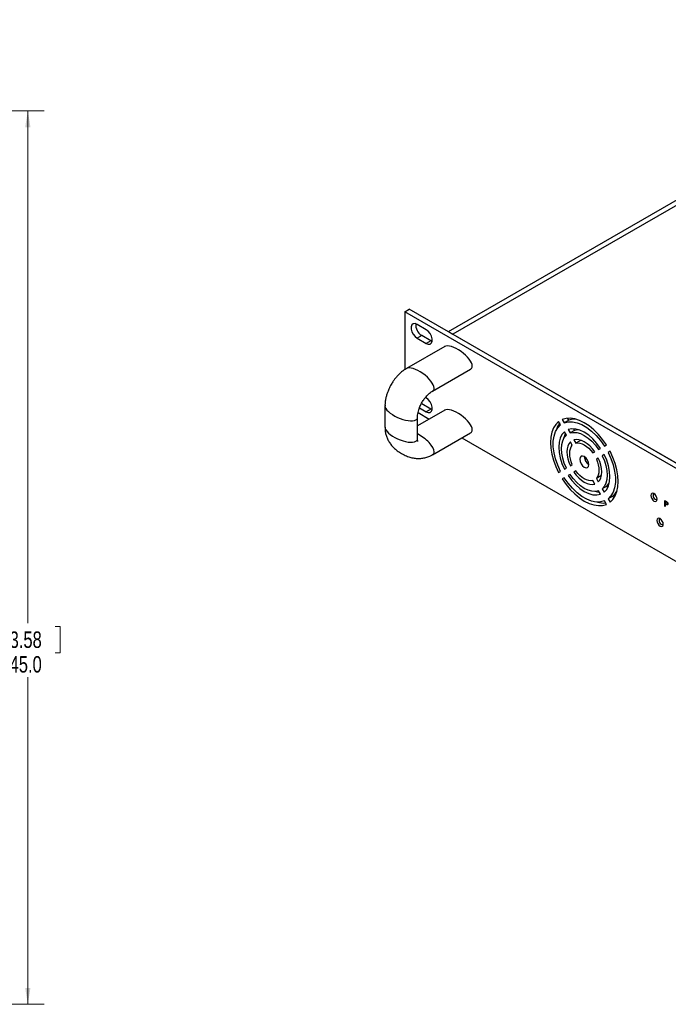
# Model space of a CAD drawing. Header units: millimetres. Extents: x 0 to 844, y -2 to 552.
# Tile 58 of 65: x 352 to 477, y 257 to 447. Entities that reach past the tile are written whole.
import ezdxf

# ---------------------------------------------------------------- set-up
doc = ezdxf.new("R2010")
doc.units = ezdxf.units.MM
doc.styles.add('SLDTEXTSTYLE3', font='TXT', dxfattribs={"width": 0.75})
doc.dimstyles.new('SLDDIMSTYLE4', dxfattribs={"dimtxt": 3.175, "dimasz": 3.175, "dimexe": 0, "dimexo": 0.0625, "dimgap": 0.79375, "dimtad": 0, "dimtih": 1, "dimtoh": 1, "dimdec": 1, "dimlfac": 2, "dimrnd": 1e-09, "dimzin": 4, "dimdsep": 46, "dimtxsty": 'SLDTEXTSTYLE3', "dimsah": 1, "dimcen": 0.09, "dimadec": 0, "dimazin": 1, "dimtfac": 1, "dimtdec": 1, "dimtofl": 0, "dimtmove": 0, "dimatfit": 3, "dimfxl": 1, "dimfrac": 2, "dimtolj": 1, "dimtzin": 12, "dimarcsym": 0})

# ---------------------------------------------------------------- blocks, each defined once
blk = doc.blocks.new('_D_3')
at = {"color": 1, "linetype": 'Continuous', "lineweight": 0}
for p, q in [((286.88, 429.78), (356.26, 429.78)), ((353.08, 429.78), (353.08, 330.86)), ((347.8, 330.22), (346.84, 330.22)), ((346.84, 330.22), (346.84, 325.18)), ((358.36, 330.22), (359.33, 330.22)), ((359.33, 330.22), (359.33, 325.18)), ((346.84, 325.18), (347.8, 325.18)), ((359.33, 325.18), (358.36, 325.18)), ((353.08, 257.31), (353.08, 320.42)), ((301.78, 257.31), (356.26, 257.31))]:
    blk.add_line(p, q, dxfattribs=at)
at = {"color": 1, "linetype": 'Continuous', "lineweight": 18}
for points in [[(353.08, 429.78), (352.57, 426.61), (353.59, 426.61)], [(353.08, 257.31), (353.59, 260.48), (352.57, 260.48)]]:
    blk.add_solid(points, dxfattribs=at)
at = {"color": 1, "linetype": 'Continuous', "lineweight": 18, "char_height": 3.175, "attachment_point": 1, "style": 'SLDTEXTSTYLE3'}
for s, insert in [('13.58', (347.8, 329.27)), ('345.0', (347.8, 324.52))]:
    blk.add_mtext(s, dxfattribs=dict(at, insert=insert))

msp = doc.modelspace()

# ---------------------------------------------------------------- linework, layer by layer
at = {"color": 7, "linetype": 'Continuous', "lineweight": 25}
for p, q in [((434.205, 387.146), (538.503, 447.356)), ((539.387, 446.846), (435.089, 386.636)), ((425.79, 390.983), (426.674, 391.493)), ((425.79, 390.983), (425.79, 379.804)), ((596.415, 292.483), (425.79, 390.983)), ((597.299, 292.994), (426.674, 391.493)), ((429.944, 387.523), (428.177, 388.544)), ((429.06, 386.4), (428.177, 385.89)), ((428.177, 385.89), (429.944, 384.87)), ((430.828, 385.38), (429.06, 386.4)), ((434.205, 387.146), (435.089, 386.636)), ((435.089, 386.636), (588.884, 297.851)), ((433.505, 384.283), (426.151, 380.038)), ((430.828, 385.38), (429.944, 384.87)), ((431.068, 385.271), (430.828, 385.38)), ((431.156, 375.68), (438.51, 379.925)), ((429.944, 374.336), (429.774, 374.434)), ((421.98, 372.813), (421.98, 368.689)), ((430.828, 372.193), (429.06, 373.213)), ((433.505, 371.994), (428.257, 368.964)), ((428.257, 366.534), (428.257, 370.657)), ((428.36, 371.536), (430.535, 370.28)), ((428.63, 372.441), (429.944, 371.682)), ((430.828, 372.193), (429.944, 371.682)), ((431.068, 372.084), (430.828, 372.193)), ((455.853, 369.133), (455.477, 369.785)), ((456.177, 370.189), (456.553, 369.537)), ((457.437, 370.048), (456.553, 369.537)), ((457.437, 370.048), (457.215, 370.432)), ((431.156, 363.391), (438.51, 367.636)), ((456.983, 367.176), (456.606, 367.829)), ((457.306, 368.233), (457.683, 367.58)), ((458.567, 368.09), (457.683, 367.58)), ((458.567, 368.09), (458.397, 368.385)), ((436.812, 366.656), (572.45, 288.354)), ((458.119, 365.208), (457.739, 365.866)), ((458.012, 365.079), (458.059, 365.312)), ((458.439, 366.27), (458.819, 365.612)), ((459.703, 366.122), (458.819, 365.612)), ((459.703, 366.122), (459.643, 366.227)), ((459.869, 366.15), (459.703, 366.122)), ((464.324, 365.051), (464.7, 365.269)), ((462.057, 363.742), (462.437, 363.962)), ((463.194, 364.399), (463.571, 364.616)), ((464.271, 363.404), (463.894, 363.186)), ((464.271, 363.404), (463.894, 363.186)), ((465.4, 364.056), (465.024, 363.839)), ((465.4, 364.056), (465.024, 363.839)), ((457.739, 361.249), (458.119, 361.468)), ((463.137, 362.749), (462.757, 362.53)), ((463.137, 362.749), (462.757, 362.53)), ((455.477, 359.942), (455.853, 360.159)), ((456.606, 360.594), (456.983, 360.812)), ((457.683, 359.6), (457.306, 359.382)), ((457.683, 359.6), (457.306, 359.382)), ((458.819, 360.256), (458.439, 360.036)), ((458.819, 360.256), (458.439, 360.036)), ((463.641, 359.301), (462.757, 358.791)), ((463.641, 359.301), (463.748, 359.43)), ((463.701, 359.197), (463.641, 359.301)), ((456.553, 358.947), (456.177, 358.73)), ((456.553, 358.947), (456.177, 358.73)), ((462.118, 358.282), (461.892, 358.358)), ((462.437, 357.728), (462.057, 358.386)), ((462.757, 358.791), (463.137, 358.133)), ((464.778, 357.333), (463.894, 356.823)), ((464.947, 357.039), (464.778, 357.333)), ((463.571, 355.765), (463.194, 356.418)), ((463.894, 356.823), (464.271, 356.169)), ((464.7, 353.809), (464.324, 354.461)), ((465.908, 355.375), (465.024, 354.865)), ((465.024, 354.865), (465.4, 354.213)), ((466.13, 354.991), (465.908, 355.375)), ((475.975, 354.53), (476.162, 354.422)), ((475.975, 353.428), (475.975, 354.53)), ((475.975, 354.53), (475.976, 354.53)), ((475.976, 354.53), (476.163, 354.422)), ((476.236, 354.267), (476.061, 354.368)), ((476.061, 354.368), (476.061, 354)), ((476.061, 354.367), (476.061, 354)), ((476.061, 354), (476.228, 353.901)), ((476.061, 354), (476.228, 353.901)), ((476.061, 354), (476.061, 354)), ((476.061, 353.887), (476.061, 353.379)), ((476.129, 353.848), (476.061, 353.887)), ((476.061, 353.887), (476.061, 353.378)), ((476.162, 354.422), (476.163, 354.422)), ((476.228, 353.901), (476.228, 353.901)), ((476.38, 354.28), (476.38, 354.28)), ((476.563, 353.895), (476.563, 353.896)), ((476.061, 353.378), (475.975, 353.428)), ((476.061, 353.378), (476.061, 353.379))]:
    msp.add_line(p, q, dxfattribs=at)
at = {"color": 8, "linetype": 'Continuous', "lineweight": 25}
msp.add_line((429.06, 373.213), (428.953, 373.151), dxfattribs=at)
at = {"color": 7, "linetype": 'Continuous', "lineweight": 25, "flags": 128}
for points in [[(428.177, 388.544), (427.784, 388.691), (427.438, 388.66), (427.181, 388.455), (427.045, 388.101), (427.045, 387.64), (427.181, 387.128), (427.438, 386.627), (427.784, 386.197), (428.177, 385.89)], [(429.944, 384.87), (430.337, 384.723), (430.683, 384.754), (430.939, 384.959), (431.076, 385.313), (431.076, 385.774), (430.939, 386.285), (430.683, 386.787), (430.337, 387.216), (429.944, 387.523)], [(429.944, 371.682), (430.337, 371.536), (430.683, 371.567), (430.939, 371.771), (431.076, 372.126), (431.076, 372.587), (430.939, 373.098), (430.683, 373.599), (430.337, 374.029), (429.944, 374.336)], [(455.477, 369.785), (454.924, 369.244), (454.482, 368.558), (454.159, 367.739), (453.963, 366.805), (453.898, 365.775), (453.963, 364.669), (454.159, 363.509), (454.482, 362.318), (454.924, 361.121), (455.477, 359.942)], [(455.853, 360.159), (455.304, 361.355), (454.88, 362.565), (454.592, 363.763), (454.446, 364.917), (454.446, 366), (454.592, 366.985), (454.88, 367.85), (455.304, 368.572), (455.853, 369.133)], [(464.7, 365.269), (463.955, 366.337), (463.14, 367.318), (462.27, 368.192), (461.364, 368.942), (460.438, 369.552), (459.513, 370.01), (458.606, 370.307), (457.737, 370.437), (456.921, 370.398), (456.177, 370.189)], [(456.553, 369.537), (457.313, 369.732), (458.15, 369.738), (459.043, 369.556), (459.969, 369.189), (460.907, 368.648), (461.834, 367.944), (462.726, 367.096), (463.563, 366.124), (464.324, 365.051)], [(458.765, 370.267), (458.197, 370.242), (457.437, 370.048)], [(456.606, 367.829), (456.128, 367.297), (455.776, 366.611), (455.561, 365.789), (455.489, 364.857), (455.561, 363.84), (455.776, 362.77), (456.128, 361.678), (456.606, 360.594)], [(456.983, 360.812), (456.57, 361.764), (456.267, 362.722), (456.081, 363.66), (456.019, 364.55), (456.081, 365.369), (456.267, 366.093), (456.57, 366.701), (456.983, 367.176)], [(456.502, 366.592), (456.66, 367.121), (456.813, 367.47)], [(463.571, 364.616), (462.872, 365.572), (462.101, 366.423), (461.282, 367.144), (460.438, 367.715), (459.595, 368.118), (458.775, 368.343), (458.005, 368.381), (457.306, 368.233)], [(457.683, 367.58), (458.301, 367.7), (458.979, 367.659), (459.698, 367.458), (460.438, 367.102), (461.179, 366.603), (461.898, 365.974), (462.576, 365.232), (463.194, 364.399)], [(459.313, 368.215), (459.185, 368.21), (458.567, 368.09)], [(457.739, 365.866), (457.456, 365.505), (457.249, 365.056), (457.122, 364.529), (457.08, 363.938), (457.122, 363.298), (457.249, 362.625), (457.456, 361.936), (457.739, 361.249)], [(458.119, 361.468), (457.9, 362.023), (457.74, 362.577), (457.643, 363.117), (457.61, 363.632), (457.643, 364.109), (457.74, 364.537), (457.9, 364.906), (458.119, 365.208)], [(462.437, 363.962), (461.984, 364.551), (461.491, 365.075), (460.971, 365.521), (460.438, 365.878), (459.905, 366.136), (459.386, 366.29), (458.893, 366.335), (458.439, 366.27)], [(458.819, 365.612), (459.19, 365.651), (459.59, 365.605), (460.009, 365.475), (460.438, 365.265), (460.868, 364.98), (461.287, 364.625), (461.687, 364.209), (462.057, 363.742)], [(461.322, 361.489), (461.255, 361.918), (461.063, 362.36), (460.777, 362.747), (460.438, 363.02), (460.1, 363.137), (459.813, 363.082), (459.622, 362.861), (459.554, 362.509), (459.622, 362.08), (459.813, 361.638), (460.1, 361.251), (460.438, 360.978), (460.777, 360.861), (461.063, 360.917), (461.255, 361.137), (461.322, 361.489)], [(463.894, 363.186), (464.306, 362.235), (464.61, 361.276), (464.795, 360.339), (464.858, 359.448), (464.795, 358.629), (464.61, 357.906), (464.306, 357.298), (463.894, 356.823)], [(464.271, 356.169), (464.749, 356.701), (465.1, 357.388), (465.316, 358.209), (465.388, 359.142), (465.316, 360.158), (465.1, 361.228), (464.749, 362.321), (464.271, 363.404)], [(465.024, 363.839), (465.573, 362.644), (465.996, 361.433), (466.284, 360.236), (466.43, 359.082), (466.43, 357.998), (466.284, 357.013), (465.996, 356.148), (465.573, 355.427), (465.024, 354.865)], [(465.4, 354.213), (465.953, 354.754), (466.395, 355.441), (466.717, 356.259), (466.913, 357.193), (466.979, 358.223), (466.913, 359.33), (466.717, 360.49), (466.395, 361.68), (465.953, 362.877), (465.4, 364.056)], [(462.757, 362.53), (462.976, 361.976), (463.136, 361.422), (463.234, 360.881), (463.267, 360.366), (463.234, 359.889), (463.136, 359.462), (462.976, 359.092), (462.757, 358.791)], [(463.137, 358.133), (463.42, 358.493), (463.628, 358.942), (463.754, 359.469), (463.797, 360.06), (463.754, 360.7), (463.628, 361.373), (463.42, 362.062), (463.137, 362.749)], [(457.306, 359.382), (458.005, 358.426), (458.775, 357.575), (459.595, 356.854), (460.438, 356.283), (461.282, 355.88), (462.101, 355.656), (462.872, 355.617), (463.571, 355.765)], [(463.194, 356.418), (462.576, 356.298), (461.898, 356.34), (461.179, 356.541), (460.438, 356.896), (459.698, 357.395), (458.979, 358.025), (458.301, 358.766), (457.683, 359.6)], [(458.439, 360.036), (458.893, 359.448), (459.386, 358.924), (459.905, 358.477), (460.438, 358.121), (460.971, 357.862), (461.491, 357.708), (461.984, 357.663), (462.437, 357.728)], [(462.057, 358.386), (461.687, 358.348), (461.287, 358.394), (460.868, 358.523), (460.438, 358.733), (460.009, 359.019), (459.59, 359.373), (459.19, 359.789), (458.819, 360.256)], [(456.177, 358.73), (456.921, 357.661), (457.737, 356.68), (458.606, 355.806), (459.513, 355.056), (460.438, 354.446), (461.364, 353.988), (462.27, 353.691), (463.14, 353.561), (463.955, 353.601), (464.7, 353.809)], [(464.324, 354.461), (463.563, 354.266), (462.726, 354.26), (461.834, 354.443), (460.907, 354.809), (459.969, 355.35), (459.043, 356.054), (458.15, 356.902), (457.313, 357.874), (456.553, 358.947)], [(464.778, 357.333), (465.19, 357.808), (465.258, 357.917)], [(463.364, 356.124), (462.985, 356.166), (462.447, 356.294)], [(465.908, 355.375), (466.456, 355.937), (466.761, 356.416)], [(473.255, 355.515), (473.302, 355.214), (473.436, 354.905), (473.637, 354.634), (473.873, 354.443), (474.11, 354.361), (474.311, 354.4), (474.445, 354.554), (474.492, 354.801), (474.445, 355.101), (474.311, 355.411), (474.11, 355.681), (473.873, 355.872), (473.637, 355.955), (473.436, 355.916), (473.302, 355.761), (473.255, 355.515)], [(474.428, 350.689), (474.476, 350.389), (474.61, 350.08), (474.81, 349.809), (475.047, 349.618), (475.284, 349.535), (475.485, 349.574), (475.619, 349.729), (475.666, 349.975), (475.619, 350.276), (475.485, 350.585), (475.284, 350.856), (475.047, 351.047), (474.81, 351.129), (474.61, 351.09), (474.476, 350.936), (474.428, 350.689)]]:
    msp.add_lwpolyline(points, dxfattribs=at)
at = {"color": 7, "linetype": 'Continuous', "lineweight": 25}
for centre, radius, start, end in [((430.21, 388.38), 2.289, 173.15538, 239.86643), ((459.526, 366.938), 4.672, 146.48724, 165.6891), ((462.357, 363.107), 1.921, 182.6055, 237.39447), ((474.439, 355.484), 0.75, 146.14299, 273.85163), ((464.259, 358.738), 4.671, 254.30323, 273.52173), ((475.613, 350.659), 0.75, 146.14299, 273.85163)]:
    msp.add_arc(centre, radius, start, end, dxfattribs=at)
for centre, start_param, end_param in [((436.008, 382.104), 0.2916, 2.9730348), ((436.008, 382.104), 6.1188391, 6.5747853), ((436.008, 369.815), 0.2916, 2.9751761), ((436.008, 369.815), 6.1081883, 6.5747853)]:
    msp.add_ellipse(centre, major_axis=(2.692, -2.018), ratio=0.4004738, start_param=start_param, end_param=end_param, dxfattribs=at)
at = {"color": 8, "linetype": 'Continuous', "lineweight": 25}
for centre, major_axis, ratio, start_param, end_param in [((428.654, 377.859), (2.692, -2.018), 0.4004738, 0.2916, 2.9863204), ((428.654, 377.859), (2.692, -2.018), 0.4004738, 6.126159, 6.5747853), ((425.118, 371.735), (3.094, -1.322), 0.4004017, 3.2969168, 5.9915602), ((425.118, 371.735), (3.094, -1.322), 0.4004017, 5.9915602, 6.4376624), ((425.118, 367.612), (3.094, -1.322), 0.4004017, 3.3100645, 5.9915602), ((428.654, 365.57), (2.692, -2.018), 0.4004738, 0.2916, 2.0078036), ((425.118, 367.612), (3.094, -1.322), 0.4004017, 5.9915602, 6.4474485), ((428.654, 365.57), (2.692, -2.018), 0.4004738, 6.1184545, 6.5747853)]:
    msp.add_ellipse(centre, major_axis=major_axis, ratio=ratio, start_param=start_param, end_param=end_param, dxfattribs=at)
at = {"color": 7, "linetype": 'Continuous', "lineweight": 25}
for points, knots in [([(426.142, 380.021), (426.082, 379.989), (425.8, 379.844), (425.35, 379.506), (424.788, 379.025), (424.324, 378.542), (423.924, 378.061), (423.545, 377.549), (423.307, 377.158), (423.174, 376.939)], [0, 0, 0, 0, 0.0503318, 0.2349871, 0.4055996, 0.5734253, 0.6960624, 0.8300075, 1, 1, 1, 1]), ([(423.174, 376.939), (423.016, 376.646), (422.792, 376.232), (422.527, 375.599), (422.333, 375.054), (422.155, 374.405), (422.034, 373.73), (421.975, 373.199), (421.986, 372.9), (421.988, 372.829)], [0, 0, 0, 0, 0.221812, 0.3122492, 0.4613828, 0.6145734, 0.7779759, 0.9479505, 1, 1, 1, 1]), ([(429.133, 373.5), (429.269, 373.72), (429.46, 374.03), (429.777, 374.446), (430.056, 374.773), (430.392, 375.111), (430.731, 375.397), (431, 375.59), (431.132, 375.662), (431.167, 375.681)], [0, 0, 0, 0, 0.2294891, 0.3228763, 0.4749617, 0.6281741, 0.7863892, 0.9434848, 1, 1, 1, 1]), ([(428.259, 370.641), (428.262, 370.769), (428.269, 371.034), (428.348, 371.522), (428.475, 372.01), (428.635, 372.469), (428.837, 372.955), (429.021, 373.294), (429.133, 373.5)], [0, 0, 0, 0, 0.1630895, 0.3400776, 0.5225985, 0.6584433, 0.792305, 1, 1, 1, 1]), ([(421.988, 368.706), (421.989, 368.538), (421.99, 368.126), (422.094, 367.487), (422.295, 366.794), (422.6, 366.128), (423.007, 365.488), (423.526, 364.869), (424.176, 364.268), (424.968, 363.704), (425.847, 363.239), (426.739, 362.91), (427.573, 362.719), (428.36, 362.647), (429.121, 362.681), (429.877, 362.832), (430.564, 363.068), (430.985, 363.306), (431.167, 363.409)], [0, 0, 0, 0, 0.042462, 0.1042696, 0.1648547, 0.2226067, 0.2799556, 0.3405706, 0.4069625, 0.4812304, 0.562166, 0.6336692, 0.6974868, 0.7567664, 0.8154426, 0.877681, 0.9469287, 1, 1, 1, 1]), ([(428.331, 365.93), (428.327, 365.939), (428.318, 365.958), (428.276, 366.164), (428.25, 366.363), (428.258, 366.508), (428.259, 366.518)], [0, 0, 0, 0, 0.2957693, 0.6232316, 0.9740262, 1, 1, 1, 1]), ([(476.372, 353.726), (476.327, 353.745), (476.246, 353.78), (476.165, 353.827), (476.129, 353.848)], [0, 0, 0, 0, 0.5596927, 1, 1, 1, 1]), ([(476.162, 354.422), (476.203, 354.399), (476.276, 354.357), (476.348, 354.303), (476.38, 354.28)], [0, 0, 0, 0, 0.5603072, 1, 1, 1, 1]), ([(476.163, 354.422), (476.204, 354.399), (476.276, 354.357), (476.349, 354.304), (476.38, 354.28)], [0, 0, 0, 0, 0.5603072, 1, 1, 1, 1]), ([(476.228, 353.901), (476.286, 353.867), (476.359, 353.825), (476.429, 353.84), (476.466, 353.869), (476.473, 353.914), (476.477, 353.944)], [0, 0, 0, 0, 0.4997213, 0.6253509, 0.7510816, 1, 1, 1, 1]), ([(476.228, 353.901), (476.286, 353.868), (476.358, 353.827), (476.426, 353.838), (476.44, 353.851), (476.445, 353.856)], [0, 0, 0, 0, 0.709964, 0.8884484, 1, 1, 1, 1]), ([(476.477, 353.944), (476.473, 353.978), (476.466, 354.03), (476.431, 354.1), (476.364, 354.195), (476.292, 354.235), (476.236, 354.267)], [0, 0, 0, 0, 0.2489696, 0.3747268, 0.5003781, 1, 1, 1, 1]), ([(476.563, 353.895), (476.56, 353.86), (476.556, 353.79), (476.508, 353.729), (476.443, 353.71), (476.396, 353.72), (476.372, 353.726)], [0, 0, 0, 0, 0.2800988, 0.559322, 0.7794574, 1, 1, 1, 1]), ([(476.38, 354.28), (476.409, 354.251), (476.467, 354.194), (476.527, 354.085), (476.559, 353.982), (476.562, 353.924), (476.563, 353.896)], [0, 0, 0, 0, 0.2797054, 0.5593777, 0.7795081, 1, 1, 1, 1]), ([(476.38, 354.28), (476.409, 354.251), (476.467, 354.194), (476.527, 354.084), (476.558, 353.981), (476.561, 353.924), (476.563, 353.895)], [0, 0, 0, 0, 0.2797054, 0.5593777, 0.7795081, 1, 1, 1, 1]), ([(476.563, 353.896), (476.561, 353.861), (476.556, 353.792), (476.518, 353.736), (476.485, 353.728), (476.477, 353.726)], [0, 0, 0, 0, 0.4321208, 0.862891, 1, 1, 1, 1])]:
    msp.add_open_spline(points, degree=3, knots=knots, dxfattribs=at)

# ---------------------------------------------------------------- dimensions: what is measured, and where the dimension line sits
at = {"color": 1, "linetype": 'Continuous', "lineweight": 18}
dim = msp.add_linear_dim(base=(353.081880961, 429.781767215), p1=(300.507632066, 257.306767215), p2=(285.607632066, 429.781767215), angle=90, dimstyle='SLDDIMSTYLE4', dxfattribs=at)
dim.commit()
dim.dimension.update_dxf_attribs({"geometry": '_D_3', "text_midpoint": (353.081880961, 325.642733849), "dimtype": 160})

doc.saveas('drawing.dxf')
